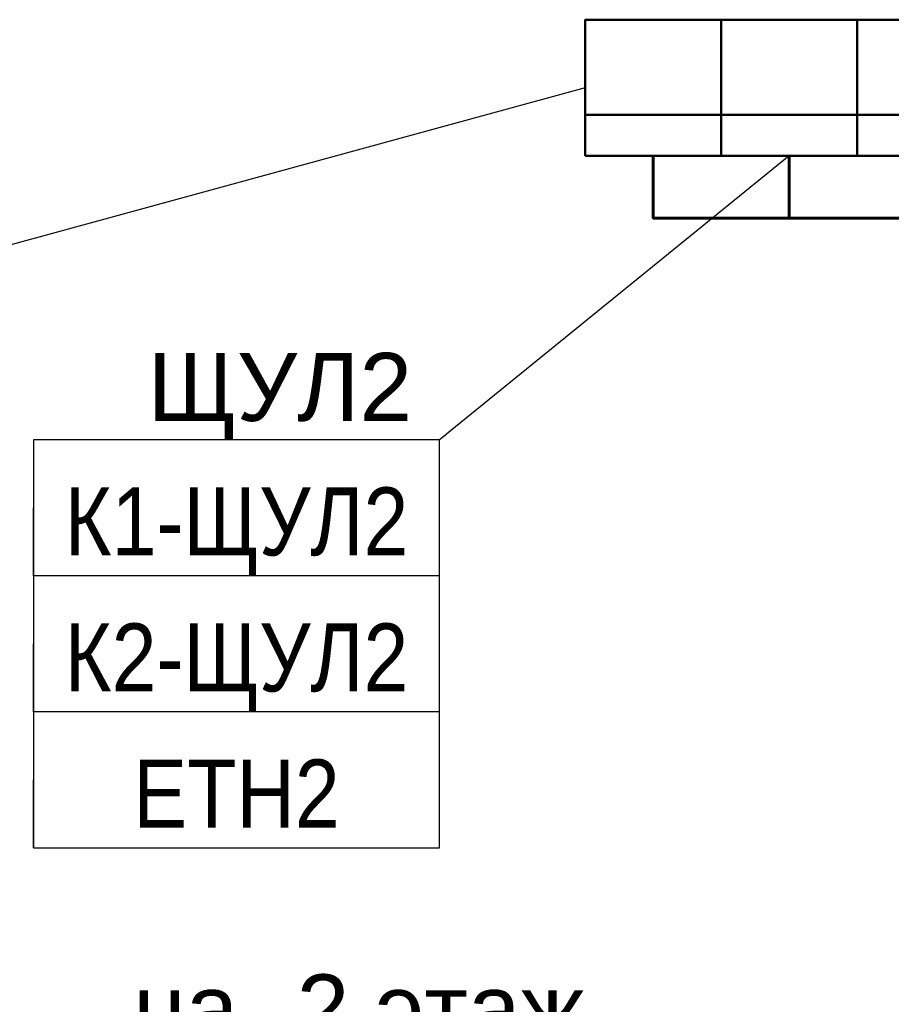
# Model space of a CAD drawing. Header units: millimetres. Extents: x -277772 to 277599, y -59564 to 282085.
# Tile 113 of 192: x -210464 to -207261, y 134744 to 138363. Entities that reach past the tile are written whole.
import ezdxf
from ezdxf import colors
from ezdxf.entities.mleader import LeaderData, LeaderLine
from ezdxf.enums import TextEntityAlignment as Align
from ezdxf.math import Vec2, Vec3

# ---------------------------------------------------------------- set-up
doc = ezdxf.new("R2018")
doc.units = ezdxf.units.MM
doc.set_wipeout_variables(frame=1)
for name, color, linetype, lineweight in [('КИП_выноска', 6, 'Continuous', 25), ('КИП_прибор', 140, 'Continuous', 50), ('КИП_трасса', 3, 'Continuous', 60)]:
    doc.layers.add(name, color=color, linetype=linetype, lineweight=lineweight)
doc.styles.add('CP.Text', font='arial.ttf')
doc.styles.add('GOST 2.304', font='arial.ttf', dxfattribs={"width": 0.85})
doc.linetypes.add('в трубе открыто', pattern='A,10,[133,ltypeshp.shx,S=0.75,R=0,X=-5,Y=2.5],-2.5,[130,ltypeshp.shx,S=2.5,R=-45,X=0,Y=0],-2.5', length=15)

# ---------------------------------------------------------------- blocks, each defined once
blk = doc.blocks.new('Шкаф')
at = {"linetype": 'Continuous'}
blk.add_wipeout([(-2.5, -2.5), (-2.5, 2.5), (2.5, 2.5), (2.5, -2.5)], dxfattribs=at)
at = {"color": 0, "linetype": 'Continuous'}
for points in [[(-2.5, -2.5), (2.5, -2.5), (2.5, 2.5), (-2.5, 2.5)], [(-2.5, -2.5), (2.5, -2.5), (2.5, -1), (-2.5, -1)]]:
    blk.add_lwpolyline(points, close=True, dxfattribs=at)
blk = doc.blocks.new('_None')
blk = doc.blocks.new('*U11')
at = {"color": 0, "linetype": 'Continuous', "lineweight": 30, "ltscale": 75, "width": 0.85, "flags": 104}
blk.add_attdef('ПРИМЕЧАНИЕ_1', text='', height=2.5, dxfattribs=at).set_placement((7.46, 3.611), align=Align.BOTTOM_CENTER)
at = {"color": 0, "lineweight": 30, "width": 0.85, "flags": 104}
blk.add_attdef('ПРИМЕЧАНИЕ_2', text='', height=2.5, dxfattribs=at).set_placement((7.46, -7.53), align=Align.BOTTOM_CENTER)
at = {"color": 0, "lineweight": 30, "style": 'GOST 2.304', "width": 0.85}
for tag, p in [('ИМЯ_КАБЕЛЯ_2', (7.46, -7.5)), ('ИМЯ_КАБЕЛЯ_3', (7.46, -12.5)), ('ИМЯ_КАБЕЛЯ_4', (7.46, -17.5)), ('ИМЯ_КАБЕЛЯ_5', (7.46, -22.5)), ('ИМЯ_КАБЕЛЯ_6', (7.46, -27.5)), ('ИМЯ_КАБЕЛЯ_7', (7.46, -32.5)), ('ИМЯ_КАБЕЛЯ_8', (7.46, -37.5)), ('ИМЯ_КАБЕЛЯ_9', (7.46, -42.5))]:
    blk.add_attdef(tag, text='', height=2.5, dxfattribs=at).set_placement(p, align=Align.BOTTOM_CENTER)
at = {"linetype": 'Continuous'}
blk.add_wipeout([(0, 2.5), (14.919, 2.5), (14.919, -2.5), (0, -2.5)], dxfattribs=at)
at = {"color": 0}
blk.add_line((0, -2.5), (0, 0), dxfattribs=at)
at = {"color": 0, "linetype": 'Continuous'}
blk.add_lwpolyline([(0, -2.5), (14.919, -2.5), (14.919, 2.5), (0, 2.5)], close=True, dxfattribs=at)
at = {"color": 0, "lineweight": 30, "style": 'GOST 2.304', "width": 0.85}
blk.add_attdef('ИМЯ_КАБЕЛЯ_1', text='', height=2.5, dxfattribs=at).set_placement((7.46, -2.5), align=Align.BOTTOM_CENTER)

msp = doc.modelspace()

# ---------------------------------------------------------------- block references
at = {"layer": 'КИП_прибор', "linetype": 'ByBlock', "xscale": 100, "yscale": 100, "zscale": 100}
msp.add_blockref('Шкаф', (-208135.5, 138113.3), dxfattribs=at)

# ---------------------------------------------------------------- leaders
at = {"layer": 'КИП_выноска'}
ml = msp.add_multileader_mtext('Standard', dxfattribs=at)
ml.set_content('на -2 этаж', color=256, style='CP.Text')
ml.set_leader_properties(color=256, linetype='ByLayer', lineweight=-1)
ml.set_arrow_properties(name='NONE')
ml.build(insert=Vec2(0, 0))
ml.multileader.update_dxf_attribs({"has_dogleg": 0, "text_left_attachment_type": 6, "text_right_attachment_type": 6, "dogleg_length": 0.5, "arrow_head_size": 300})
ctx = ml.context
ctx.base_point, ctx.char_height, ctx.arrow_head_size, ctx.landing_gap_size, ctx.plane_origin = Vec3(-210124.5, 134554), 250, 300, 100, Vec3(-207600.7, 131894.1)
ctx.left_attachment, ctx.right_attachment, ctx.text_align_type = 6, 6, 2
notes = []
notes.append((ctx, [(1, (1, 1, 0), (-208288.5, 134554), (-1, 0), 0.5, [(0, [(-205056.3, 134739.7)], 0, [])])]))
ctx.mtext.insert, ctx.mtext.width, ctx.mtext.alignment, ctx.mtext.flow_direction = Vec3(-208389, 134854), 2299.325, 3, 5
ctx.mtext.has_bg_fill, ctx.mtext.bg_color, ctx.mtext.bg_scale_factor, ctx.mtext.bg_transparency, ctx.mtext.use_window_bg_color = 1, -1027028792, 1.5, 0, 1
for ctx, leaders in notes:
    for number, flags, end, landing, length, lines in leaders:
        leader = LeaderData()
        leader.index, (leader.has_last_leader_line, leader.has_dogleg_vector, leader.attachment_direction) = number, flags
        leader.last_leader_point, leader.dogleg_vector, leader.dogleg_length = Vec3(end), Vec3(landing), length
        for number, points, colour, breaks in lines:
            line = LeaderLine()
            line.index, line.vertices, line.color, line.breaks = number, Vec3.list(points), colors.encode_raw_color(colour), breaks
            leader.lines.append(line)
        ctx.leaders.append(leader)

# ---------------------------------------------------------------- next in the draw order: leaders
ml = msp.add_multileader_mtext('Standard', dxfattribs=at)
ml.set_content('ЩУЛ1', color=256, style='CP.Text')
ml.set_leader_properties(color=256, linetype='ByLayer', lineweight=-1)
ml.set_arrow_properties(name='NONE')
ml.build(insert=Vec2(0, 0))
ml.multileader.update_dxf_attribs({"has_dogleg": 0, "text_left_attachment_type": 6, "text_right_attachment_type": 6, "dogleg_length": 0.5, "arrow_head_size": 300})
ctx = ml.context
ctx.base_point, ctx.char_height, ctx.arrow_head_size, ctx.landing_gap_size, ctx.plane_origin = Vec3(-211916.7, 137442.7), 250, 300, 100, Vec3(-209803.6, 134782.8)
ctx.left_attachment, ctx.right_attachment, ctx.text_align_type = 6, 6, 2
notes = []
notes.append((ctx, [(1, (1, 1, 0), (-210835, 137442.7), (-1, 0), 0.5, [(0, [(-208385.5, 138113.3)], 0, [])])]))
ctx.mtext.insert, ctx.mtext.width, ctx.mtext.defined_height, ctx.mtext.alignment, ctx.mtext.flow_direction = Vec3(-210935.5, 137762.1), 1195.292, 319.4, 3, 5
ctx.mtext.has_bg_fill, ctx.mtext.bg_color, ctx.mtext.bg_scale_factor, ctx.mtext.bg_transparency, ctx.mtext.use_window_bg_color = 1, -1027028792, 1.5, 0, 1
for ctx, leaders in notes:
    for number, flags, end, landing, length, lines in leaders:
        leader = LeaderData()
        leader.index, (leader.has_last_leader_line, leader.has_dogleg_vector, leader.attachment_direction) = number, flags
        leader.last_leader_point, leader.dogleg_vector, leader.dogleg_length = Vec3(end), Vec3(landing), length
        for number, points, colour, breaks in lines:
            line = LeaderLine()
            line.index, line.vertices, line.color, line.breaks = number, Vec3.list(points), colors.encode_raw_color(colour), breaks
            leader.lines.append(line)
        ctx.leaders.append(leader)

# ---------------------------------------------------------------- next in the draw order: leaders
ml = msp.add_multileader_mtext('Standard', dxfattribs=at)
ml.set_content('ЩУЛ2', color=256, style='CP.Text')
ml.set_leader_properties(color=256, linetype='ByLayer', lineweight=-1)
ml.set_arrow_properties(name='NONE')
ml.build(insert=Vec2(0, 0))
ml.multileader.update_dxf_attribs({"has_dogleg": 0, "text_left_attachment_type": 6, "text_right_attachment_type": 6, "dogleg_length": 0.5, "arrow_head_size": 300})
ctx = ml.context
ctx.base_point, ctx.char_height, ctx.arrow_head_size, ctx.landing_gap_size, ctx.plane_origin = Vec3(-210048, 136819), 250, 300, 100, Vec3(-207889.2, 134159.1)
ctx.left_attachment, ctx.right_attachment, ctx.text_align_type = 6, 6, 2
notes = []
notes.append((ctx, [(1, (1, 1, 0), (-208920.6, 136819), (-1, 0), 0.5, [(0, [(-207635.5, 137863.3)], 0, [])])]))
ctx.mtext.insert, ctx.mtext.width, ctx.mtext.defined_height, ctx.mtext.alignment, ctx.mtext.flow_direction = Vec3(-209021.1, 137138.4), 1195.292, 319.4, 3, 5
ctx.mtext.has_bg_fill, ctx.mtext.bg_color, ctx.mtext.bg_scale_factor, ctx.mtext.bg_transparency, ctx.mtext.use_window_bg_color = 1, -1027028792, 1.5, 0, 1
for ctx, leaders in notes:
    for number, flags, end, landing, length, lines in leaders:
        leader = LeaderData()
        leader.index, (leader.has_last_leader_line, leader.has_dogleg_vector, leader.attachment_direction) = number, flags
        leader.last_leader_point, leader.dogleg_vector, leader.dogleg_length = Vec3(end), Vec3(landing), length
        for number, points, colour, breaks in lines:
            line = LeaderLine()
            line.index, line.vertices, line.color, line.breaks = number, Vec3.list(points), colors.encode_raw_color(colour), breaks
            leader.lines.append(line)
        ctx.leaders.append(leader)

# ---------------------------------------------------------------- next in the draw order: block references
ref = msp.add_blockref('*U11', (-210413.1, 136569), dxfattribs=dict(at, xscale=100, yscale=100, zscale=100))
lines = msp.add_mtext('\\W0.8500;', dxfattribs={"layer": '0', "color": 0, "linetype": 'Continuous', "lineweight": 30, "ltscale": 75, "insert": (-209667.1, 136930), "char_height": 2.5, "attachment_point": 1})
ref.add_attrib('ПРИМЕЧАНИЕ_1', '', (-209667.1, 136930), dxfattribs={"flags": 104}).embed_mtext(lines)
ref.add_attrib('ИМЯ_КАБЕЛЯ_1', 'К1-ЩУЛ2', dxfattribs={"layer": '0', "color": 0, "lineweight": 30, "height": 250, "style": 'GOST 2.304', "width": 0.85}).set_placement((-209667.1, 136319), align=Align.BOTTOM_CENTER)
lines = msp.add_mtext('\\W0.8500;', dxfattribs={"layer": '0', "color": 0, "lineweight": 30, "insert": (-209667.1, 135816), "char_height": 2.5, "attachment_point": 1})
ref.add_attrib('ПРИМЕЧАНИЕ_2', '', (-209667.1, 135816), dxfattribs={"flags": 104}).embed_mtext(lines)
at = {"layer": 'КИП_прибор', "linetype": 'ByBlock', "xscale": 100, "yscale": 100, "zscale": 100}
msp.add_blockref('Шкаф', (-207635.5, 138113.3), dxfattribs=at)

# ---------------------------------------------------------------- next in the draw order: linework, layer by layer
at = {"layer": 'КИП_трасса', "linetype": 'в трубе открыто', "ltscale": 100}
msp.add_line((-207635.5, 137863.3), (-207635.5, 137634.1), dxfattribs=at)
msp.add_lwpolyline([(-206950.6, 137403.3), (-206950.6, 137634.1), (-208135.5, 137634.1), (-208135.5, 137863.3)], dxfattribs=at)

# ---------------------------------------------------------------- next in the draw order: block references
at = {"layer": 'КИП_выноска'}
ref = msp.add_blockref('*U11', (-210413.1, 136069), dxfattribs=dict(at, xscale=100, yscale=100, zscale=100))
lines = msp.add_mtext('\\W0.8500;', dxfattribs={"layer": '0', "color": 0, "linetype": 'Continuous', "lineweight": 30, "ltscale": 75, "insert": (-209667.1, 136430), "char_height": 2.5, "attachment_point": 1})
ref.add_attrib('ПРИМЕЧАНИЕ_1', '', (-209667.1, 136430), dxfattribs={"flags": 104}).embed_mtext(lines)
ref.add_attrib('ИМЯ_КАБЕЛЯ_1', 'К2-ЩУЛ2', dxfattribs={"layer": '0', "color": 0, "lineweight": 30, "height": 250, "style": 'GOST 2.304', "width": 0.85}).set_placement((-209667.1, 135819), align=Align.BOTTOM_CENTER)
lines = msp.add_mtext('\\W0.8500;', dxfattribs={"layer": '0', "color": 0, "lineweight": 30, "insert": (-209667.1, 135316), "char_height": 2.5, "attachment_point": 1})
ref.add_attrib('ПРИМЕЧАНИЕ_2', '', (-209667.1, 135316), dxfattribs={"flags": 104}).embed_mtext(lines)

# ---------------------------------------------------------------- next in the draw order: block references
ref = msp.add_blockref('*U11', (-210413.1, 135569), dxfattribs=dict(at, xscale=100, yscale=100, zscale=100))
lines = msp.add_mtext('\\W0.8500;', dxfattribs={"layer": '0', "color": 0, "linetype": 'Continuous', "lineweight": 30, "ltscale": 75, "insert": (-209667.1, 135930), "char_height": 2.5, "attachment_point": 1})
ref.add_attrib('ПРИМЕЧАНИЕ_1', '', (-209667.1, 135930), dxfattribs={"flags": 104}).embed_mtext(lines)
ref.add_attrib('ИМЯ_КАБЕЛЯ_1', 'ETH2', dxfattribs={"layer": '0', "color": 0, "lineweight": 30, "height": 250, "style": 'GOST 2.304', "width": 0.85}).set_placement((-209667.1, 135319), align=Align.BOTTOM_CENTER)
lines = msp.add_mtext('\\W0.8500;', dxfattribs={"layer": '0', "color": 0, "lineweight": 30, "insert": (-209667.1, 134816), "char_height": 2.5, "attachment_point": 1})
ref.add_attrib('ПРИМЕЧАНИЕ_2', '', (-209667.1, 134816), dxfattribs={"flags": 104}).embed_mtext(lines)
at = {"layer": 'КИП_прибор', "linetype": 'ByBlock', "xscale": 100, "yscale": 100, "zscale": 100}
msp.add_blockref('Шкаф', (-207135.5, 138113.3), dxfattribs=at)

doc.saveas('drawing.dxf')
